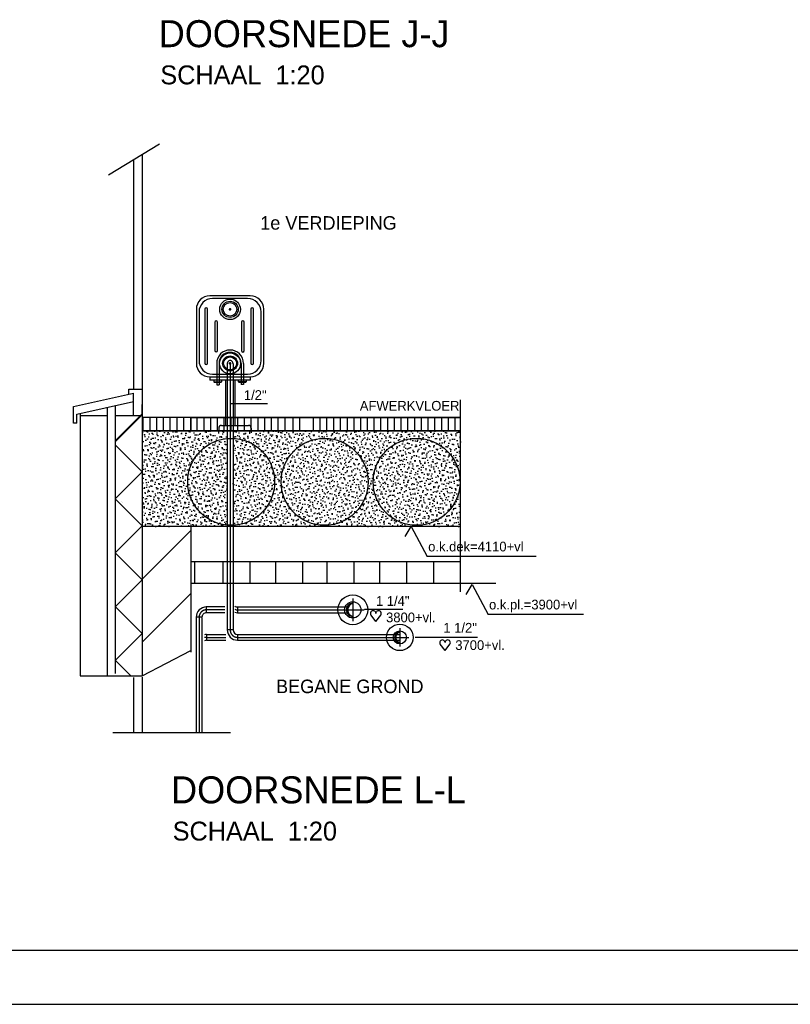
# Model space of a CAD drawing. Extents: x -41378 to 114803, y -24080 to 82188.
# Tile 85 of 137: x 70652 to 84926, y -1912 to 16316. Entities that reach past the tile are written whole.
import ezdxf

# ---------------------------------------------------------------- set-up
doc = ezdxf.new("R2010")
doc.units = 0
doc.header["$LTSCALE"] = 50
for name, pattern in [('2322107', [2000, 1000, 1000]), ('CENTER2', [11.25, 7.5, -1.25, 1.25, -1.25]), ('CENTER4', [5, 3.125, -0.625, 0.625, -0.625])]:
    doc.linetypes.add(name, pattern=pattern)
doc.layers.get('0').update_dxf_attribs({"linetype": 'CONTINUOUS'})
doc.layers.get('DEFPOINTS').update_dxf_attribs({"linetype": 'CONTINUOUS'})
for name, color, linetype in [('00KAD025', 2, 'CONTINUOUS'), ('00KAD070', 5, 'CONTINUOUS'), ('BL$4----', 7, 'CONTINUOUS'), ('BOUW', 8, 'CONTINUOUS'), ('WL561---_AANVOER', 4, 'CONTINUOUS'), ('WL561---_HARTLIJN', 1, 'CONTINUOUS'), ('WL570---', 3, 'CONTINUOUS'), ('WL570---_HARTLIJN', 7, 'CONTINUOUS'), ('WL570---_RETOUR', 3, 'CONTINUOUS'), ('WM5233--', 1, 'CONTINUOUS'), ('WM561---', 1, 'CONTINUOUS'), ('WM570---', 1, 'CONTINUOUS')]:
    doc.layers.add(name, color=color, linetype=linetype)
doc.layers.get('0').freeze()
doc.styles.add('BURO-018', font='BUROFONT.shx', dxfattribs={"height": 90})
doc.styles.add('BURO-025', font='BUROFONT.shx', dxfattribs={"height": 250})
doc.styles.add('BURO-035', font='BUROFONT.shx', dxfattribs={"height": 350})
doc.styles.add('BURO-050', font='BUROFONT.shx', dxfattribs={"height": 500})
doc.dimstyles.new('CEES', dxfattribs={"dimscale": 100, "dimtxt": 3, "dimasz": 3, "dimexe": 1, "dimexo": 1, "dimgap": 1.5, "dimtad": 0, "dimdec": 0, "dimzin": 0, "dimtxsty": 'BURO-018', "dimcen": -3, "dimdle": 1.25, "dimclrd": 1, "dimclre": 1, "dimclrt": 1, "dimazin": 3, "dimtfac": 0.75, "dimtdec": 0, "dimtofl": 0, "dimtmove": 0, "dimatfit": 3, "dimtvp": 1.5, "dimtolj": 1, "dimtzin": 0})
pattern_1 = [(17, (319355.63, -1546112.81), (30.944946, 95.793131), [0, -97.92, -55.44, 0, -80.64]), (48, (319355.63, -1546112.81), (-22.098695, 97.4061994), [0, -96.96, 0, -98.88, 0, -79.68]), (71, (319355.63, -1546112.81), (-57.4938922, 80.715686), [0, -96, 0, -57.6, -78.96])]
pattern_2 = [(17, (125410.41, -66609.24), (30.944946, 95.79313), [0, -97.92, -55.44, 0, -80.64]), (48, (125410.41, -66609.24), (-22.098695, 97.4062), [0, -96.96, 0, -98.88, 0, -79.68]), (71, (125410.41, -66609.24), (-57.49389, 80.715686), [0, -96, 0, -57.6, -78.96])]

# ---------------------------------------------------------------- blocks, each defined once
blk = doc.blocks.new('TR-L-15')
at = {"color": 0, "linetype": 'CONTINUOUS'}
for p, q in [((-0.5, 10.65), (0.5, 10.65)), ((-0.5, -10.65), (0.5, -10.65))]:
    blk.add_line(p, q, dxfattribs=at)
at = {"layer": 'WL561---_HARTLIJN', "linetype": 'CENTER2'}
blk.add_line((-0.5, 0), (0.5, 0), dxfattribs=at)
blk = doc.blocks.new('TR-LIZ')
at = {"color": 0, "linetype": 'CONTINUOUS'}
blk.add_circle((0, 0), 0.5, dxfattribs=at)
for centre, radius, start, end in [((0, 0), 0.4, 90, 270), ((0.017, 0), 0.4, 92.45026, 267.54974), ((0.035, 0), 0.402, 95.00094, 264.99906), ((0.054, 0), 0.404, 97.6518, 262.3482), ((0.073, 0), 0.407, 100.40239, 259.59761), ((0.094, 0), 0.411, 103.25215, 256.74785)]:
    blk.add_arc(centre, radius, start, end, dxfattribs=at)
at = {"layer": 'WL570---_HARTLIJN', "linetype": 'CENTER4'}
for p, q in [((0, 0.7), (0, -0.7)), ((-0.7, 0), (0.7, 0))]:
    blk.add_line(p, q, dxfattribs=at)
blk = doc.blocks.new('TR-B3-1-155A1B')
at = {"color": 0, "linetype": 'CONTINUOUS'}
for p, q in [((-27.5, 10.65), (-27.5, -10.65)), ((-10.65, 27.5), (10.65, 27.5))]:
    blk.add_line(p, q, dxfattribs=at)
for radius in [16.85, 38.15]:
    blk.add_arc((-27.5, 27.5), radius, 270, 0, dxfattribs=at)
at = {"layer": 'WL561---_HARTLIJN', "linetype": 'CENTER4'}
blk.add_arc((-27.5, 27.5), 27.5, 270, 0, dxfattribs=at)
blk = doc.blocks.new('TR-B3--1-155A1B')
at = {"color": 0, "linetype": 'CONTINUOUS'}
for p, q in [((-27.5, -10.65), (-27.5, 10.65)), ((-10.65, -27.5), (10.65, -27.5))]:
    blk.add_line(p, q, dxfattribs=at)
for radius in [38.15, 16.85]:
    blk.add_arc((-27.5, -27.5), radius, 0, 90, dxfattribs=at)
at = {"layer": 'WL561---_HARTLIJN', "linetype": 'CENTER4'}
blk.add_arc((-27.5, -27.5), 27.5, 0, 90, dxfattribs=at)
blk = doc.blocks.new('HART')
at = {"color": 1}
for q in [(-39.7, 52.4), (39.7, 52.4)]:
    blk.add_line((0, 0), q, dxfattribs=at)
for centre, start, end in [((-22.1, 65.7), 0, 217.18669), ((22.1, 65.7), 322.81331, 180)]:
    blk.add_arc(centre, 22.1, start, end, dxfattribs=at)
blk = doc.blocks.new('*D471')
at = {"color": 1, "linetype": 'BYBLOCK'}
for p, q in [((-50224, 77814), (-49541, 77814)), ((-49641, 76614), (-49641, 77514)), ((-50243, 76314), (-49541, 76314))]:
    blk.add_line(p, q, dxfattribs=at)
for points in [[(-49691, 77514), (-49591, 77514), (-49641, 77814)], [(-49691, 76614), (-49591, 76614), (-49641, 76314)]]:
    blk.add_solid(points, dxfattribs=at)
at = {"layer": 'DEFPOINTS', "color": 0, "linetype": 'BYBLOCK'}
for p in [(-50324, 77814), (-49641, 77814), (-50343, 76314)]:
    blk.add_point(p, dxfattribs=at)
at = {"color": 1, "linetype": 'BYBLOCK', "insert": (-49911, 77064), "char_height": 180, "attachment_point": 5, "rotation": 90, "style": 'BURO-018'}
blk.add_mtext('\\A1;300', dxfattribs=at)
blk = doc.blocks.new('*D469')
at = {"color": 1, "linetype": 'BYBLOCK'}
for p, q in [((-52486, 77664), (-52486, 78381)), ((-51786, 78281), (-52186, 78281)), ((-51486, 77664), (-51486, 78381))]:
    blk.add_line(p, q, dxfattribs=at)
for points in [[(-52186, 78331), (-52186, 78231), (-52486, 78281)], [(-51786, 78331), (-51786, 78231), (-51486, 78281)]]:
    blk.add_solid(points, dxfattribs=at)
at = {"layer": 'DEFPOINTS', "color": 0, "linetype": 'BYBLOCK'}
for p in [(-52486, 78281), (-52486, 77564), (-51486, 77564)]:
    blk.add_point(p, dxfattribs=at)
at = {"color": 1, "linetype": 'BYBLOCK', "insert": (-51986, 78552), "char_height": 180, "attachment_point": 5, "style": 'BURO-018'}
blk.add_mtext('\\A1;200', dxfattribs=at)
blk = doc.blocks.new('*D470')
at = {"color": 1, "linetype": 'BYBLOCK'}
for p, q in [((-51502, 76314), (-54197, 76314)), ((-54097, 76014), (-54097, 75614)), ((-52044, 75314), (-54197, 75314))]:
    blk.add_line(p, q, dxfattribs=at)
for points in [[(-54147, 76014), (-54047, 76014), (-54097, 76314)], [(-54147, 75614), (-54047, 75614), (-54097, 75314)]]:
    blk.add_solid(points, dxfattribs=at)
at = {"layer": 'DEFPOINTS', "color": 0, "linetype": 'BYBLOCK'}
for p in [(-51402, 76314), (-54097, 75314), (-51944, 75314)]:
    blk.add_point(p, dxfattribs=at)
at = {"color": 1, "linetype": 'BYBLOCK', "insert": (-54368, 75814), "char_height": 180, "attachment_point": 5, "rotation": 90, "style": 'BURO-018'}
blk.add_mtext('\\A1;200', dxfattribs=at)
blk = doc.blocks.new('*D468')
at = {"color": 1, "linetype": 'BYBLOCK'}
for p, q in [((-51486, 77383), (-51486, 78378)), ((-50536, 78278), (-51186, 78278)), ((-50236, 77383), (-50236, 78378))]:
    blk.add_line(p, q, dxfattribs=at)
for points in [[(-51186, 78328), (-51186, 78228), (-51486, 78278)], [(-50536, 78328), (-50536, 78228), (-50236, 78278)]]:
    blk.add_solid(points, dxfattribs=at)
at = {"layer": 'DEFPOINTS', "color": 0, "linetype": 'BYBLOCK'}
for p in [(-51486, 78278), (-51486, 77283), (-50236, 77283)]:
    blk.add_point(p, dxfattribs=at)
at = {"color": 1, "linetype": 'BYBLOCK', "insert": (-50861, 78556), "char_height": 180, "attachment_point": 5, "style": 'BURO-018'}
blk.add_mtext('\\A1;250', dxfattribs=at)

msp = doc.modelspace()

# ---------------------------------------------------------------- hatches: boundary and pattern name
at = {"layer": 'WL570---'}
h = msp.add_hatch(dxfattribs=at)
h.set_pattern_fill('GESTORT', color=8, scale=6, style=0, pattern_type=2)
h.set_pattern_definition(pattern_1)
h.paths.add_polyline_path([(72922.3, 6934.1), (74496.9, 6934.1), (74496.9, 6958.2, -0.3882753), (73763.8, 7760, -0.3882753), (74496.9, 8561.8), (74496.9, 8701.7), (72922.3, 8701.7)])
h = msp.add_hatch(dxfattribs=at)
h.set_pattern_fill('GESTORT', color=8, scale=6, style=0, pattern_type=2)
h.set_pattern_definition(pattern_2)
h.paths.add_polyline_path([(74603.4, 6955.7, 0.4016552), (75373.8, 7760, 0.4016552), (74603.4, 8564.2)], flags=16)
h.paths.add_polyline_path([(75373.8, 7760, -0.4016552), (74603.4, 6955.7), (74603.4, 6934.1), (78817.4, 6934.1), (78817.4, 8302), (78817.4, 8701.7), (74603.4, 8701.7), (74603.4, 8564.2, -0.4016552)])
h.paths.add_polyline_path([(77104.5, 7760, -1), (75494.5, 7760, -1)], flags=16)
h.paths.add_polyline_path([(78808.5, 7760, -1), (77198.5, 7760, -1)], flags=16)
h.paths.add_polyline_path([(78808.5, 7760, 1), (77198.5, 7760, 1)], flags=0)
h = msp.add_hatch(dxfattribs=at)
h.set_pattern_fill('GESTORT', color=8, scale=6, style=0, pattern_type=2)
h.set_pattern_definition(pattern_1)
h.paths.add_polyline_path([(74496.9, 6958.2), (74496.9, 8561.8, 0.3882753), (73763.8, 7760, 0.3882753)])
h = msp.add_hatch(dxfattribs=at)
h.set_pattern_fill('GESTORT', color=8, scale=6, style=0, pattern_type=2)
h.set_pattern_definition(pattern_2)
h.paths.add_polyline_path([(75494.5, 7760, 1), (77104.5, 7760, 1)])

# ---------------------------------------------------------------- linework, layer by layer
at = {"layer": '00KAD025', "linetype": 'CONTINUOUS'}
msp.add_line((-41378.4, -1912.4), (114803.4, -1912.4), dxfattribs=at)
at = {"layer": '00KAD070', "linetype": 'CONTINUOUS'}
msp.add_line((-40378.4, -912.4), (113803.4, -912.4), dxfattribs=at)
at = {"layer": 'BL$4----', "color": 8, "linetype": 'CONTINUOUS'}
for p, q in [((72295.1, 13446), (73239.9, 14019.9)), ((72760.1, 13728.5), (72760.1, 9474.3)), ((72922.3, 13827), (72922.3, 4178.9)), ((71646.3, 9155.3), (72762, 9403.1)), ((72672, 9474.3), (72914.9, 9474.3)), ((72672, 9384.4), (72672, 9474.3)), ((72762, 9249.5), (72762, 9403.1)), ((71646.3, 8844.8), (71646.3, 9155.3)), ((71709.2, 9015.7), (72762, 9249.5)), ((72272.3, 9140.7), (72272.3, 4178.9)), ((72422.3, 9174), (72422.3, 4210.3)), ((72762, 8988.7), (72762, 9249.5)), ((72922.3, 8987.9), (72922.3, 9192.9)), ((78817.4, 6209.4), (78817.4, 9277.4)), ((71709.2, 8844.8), (71709.2, 9015.7)), ((71772.3, 9029.7), (71772.3, 7376.7)), ((71772.3, 8989.8), (72272.3, 8989)), ((72922.3, 9018.2), (72422.3, 8518.2)), ((72922.3, 9001.7), (72422.3, 8501.7)), ((72422.3, 8988.8), (72922.3, 8987.9)), ((78817.4, 8951.7), (72922.1, 8951.7)), ((73822.3, 8951.7), (73822.3, 8701.7)), ((73822.3, 8701.7), (73822.3, 8951.7)), ((71709.2, 8844.8), (71646.3, 8844.8)), ((78817.4, 8701.7), (72922.3, 8701.7)), ((72422.3, 8444.7), (72922.3, 7944.7)), ((78817.4, 5723), (78817.4, 8302)), ((72922.3, 7944.7), (72422.3, 7444.7)), ((71772.3, 7376.7), (71772.3, 4166.7)), ((72422.3, 7444.7), (72922.3, 6944.7)), ((72922.3, 6944.7), (72422.3, 6444.7)), ((73822.3, 6971.8), (73822.3, 4605)), ((72922.3, 5960.4), (73822.3, 6860.4)), ((72422.3, 6444.7), (72922.3, 5944.7)), ((72922.3, 5944.7), (72422.3, 5444.7)), ((72922.3, 4793.7), (73822.3, 5693.7)), ((72422.3, 5451.2), (72922.3, 4951.2)), ((72922.3, 4951.2), (72422.3, 4451.2)), ((72922.3, 4166.7), (73822.3, 4635)), ((72422.3, 4457.7), (72713.3, 4166.7)), ((71772.3, 4166.7), (72922.3, 4166.7)), ((72760.1, 4138.7), (72760.1, 3118.2)), ((72922.3, 4144), (72922.3, 3118.2)), ((72379.1, 3118.2), (74558.2, 3118.2))]:
    msp.add_line(p, q, dxfattribs=at)
at = {"layer": 'BOUW'}
for p, q in [((73832.7, 8951.7), (78817.4, 8951.7)), ((72922.3, 8701.7), (78817.4, 8701.7)), ((78817.4, 6934.1), (72922.3, 6934.1)), ((78817.4, 6278), (73822.3, 6278)), ((73898.5, 5875.4), (73898.5, 6279.5)), ((74421.7, 5875.4), (74421.7, 6279.5)), ((74921.1, 5875.4), (74921.1, 6279.5)), ((75396.6, 5875.4), (75396.6, 6279.5)), ((75896, 5875.4), (75896, 6279.5)), ((76347.8, 5875.4), (76347.8, 6279.5)), ((76847.2, 5875.4), (76847.2, 6279.5)), ((77322.8, 5875.4), (77322.8, 6279.5)), ((77822.2, 5875.4), (77822.2, 6279.5)), ((78321.6, 5875.4), (78321.6, 6279.5)), ((79473.4, 5878), (73822.3, 5878))]:
    msp.add_line(p, q, dxfattribs=at)
for centre in [(74568.8, 7760), (76299.5, 7760), (78003.5, 7760)]:
    msp.add_circle(centre, 805, dxfattribs=at)
at = {"layer": 'DEFPOINTS', "color": 0, "linetype": 'BYBLOCK'}
for p in [(73924.2, 10954.7), (73924.2, 10954.7), (73924.2, 10954.7), (75174.2, 10954.7), (74484.9, 8951.7), (75017, 8951.7), (74247.3, 4939.2)]:
    msp.add_point(p, dxfattribs=at)
at = {"layer": 'WL561---_AANVOER', "linetype": '2322107'}
for p, q in [((74687.7, 5443.4), (74687.7, 5336.9)), ((74112.4, 4934.4), (74112.4, 4827.9))]:
    msp.add_line(p, q, dxfattribs=at)
at = {"layer": 'WL561---_AANVOER', "color": 8}
for centre, radius in [((76822.3, 5390.2), 275.8), ((77693.1, 4881.1), 245.8)]:
    msp.add_circle(centre, radius, dxfattribs=at)
at = {"layer": 'WL561---_AANVOER', "linetype": '2322107'}
for centre, radius, start, end in [((74550.2, 9954.2), 52.3, 359.7385, 180.2615), ((74687.7, 5527.7), 84.2, 230.59542, 270), ((74687.7, 5527.7), 137.5, 247.11053, 270), ((74687.7, 5527.7), 190.8, 253.7175, 270), ((74111.8, 4743.6), 190.8, 90, 101.51457), ((74111.8, 4743.6), 84.2, 90, 116.869)]:
    msp.add_arc(centre, radius, start, end, dxfattribs=at)
at = {"layer": 'WL561---_HARTLIJN', "linetype": 'CENTER4'}
msp.add_arc((74111.8, 4743.6), 137.5, 90, 106.07667, dxfattribs=at)
at = {"layer": 'WL570---'}
for p, q in [((74924.2, 11204.7), (74174.2, 11204.7)), ((74874.2, 11154.7), (74224.2, 11154.7)), ((73924.2, 10954.7), (73924.2, 9954.7)), ((75174.2, 9954.7), (75174.2, 10954.7)), ((73974.2, 10904.7), (73974.2, 10004.7)), ((75124.2, 10004.7), (75124.2, 10904.7)), ((74174.2, 9704.7), (74174.2, 9639.8)), ((74174.2, 9704.7), (74924.2, 9704.7)), ((74224.2, 9754.7), (74874.2, 9754.7)), ((74461.7, 9704.8), (74461.7, 9704.7)), ((74924.2, 9704.7), (74924.2, 9639.8)), ((74924.2, 9639.8), (74174.2, 9639.8)), ((74461.7, 9639.8), (74461.7, 8804.5)), ((74549.2, 9639.8), (74549.2, 8804.5)), ((74636.7, 9639.8), (74636.7, 8804.5)), ((74339.2, 8754.5), (74339.2, 8704.3)), ((74389.2, 8804.5), (74889.2, 8804.5)), ((74939.2, 8754.5), (74939.2, 8704.3))]:
    msp.add_line(p, q, dxfattribs=at)
at = {"layer": 'WL570---', "color": 1, "linetype": 'CONTINUOUS'}
for p, q in [((74301.9, 9953), (74301.9, 9558.8)), ((74344.7, 9953), (74344.7, 9558.8)), ((74753.8, 9953), (74753.8, 9561.8)), ((74796.5, 9953), (74796.5, 9561.8)), ((74254.8, 9608.1), (74254.8, 9636.8)), ((74392.8, 9608.6), (74254.8, 9608.1)), ((74254.8, 9608.1), (74263.5, 9596.3)), ((74385, 9596.3), (74263.5, 9596.3)), ((74301.9, 9558.8), (74344.7, 9558.8)), ((74301.9, 9558.8), (74344.7, 9558.8)), ((74392.8, 9608.6), (74385, 9596.3)), ((74392.8, 9636.8), (74392.8, 9608.6)), ((74706.6, 9611.1), (74706.6, 9639.8)), ((74844.6, 9611.6), (74706.6, 9611.1)), ((74706.6, 9611.1), (74715.3, 9599.3)), ((74836.9, 9599.3), (74715.3, 9599.3)), ((74796.5, 9561.8), (74753.8, 9561.8)), ((74844.6, 9611.6), (74836.9, 9599.3)), ((74844.6, 9639.8), (74844.6, 9611.6))]:
    msp.add_line(p, q, dxfattribs=at)
at = {"layer": 'WL570---', "color": 8, "linetype": 'CONTINUOUS'}
for p, q in [((72942, 8701.7), (72942, 8951.7)), ((73067, 8701.7), (73067, 8951.7)), ((73192, 8701.7), (73192, 8951.7)), ((73317, 8701.7), (73317, 8951.7)), ((73442, 8701.7), (73442, 8951.7)), ((73567, 8701.7), (73567, 8951.7)), ((73692, 8701.7), (73692, 8951.7)), ((73942.1, 8701.7), (73942.1, 8951.7)), ((74067.1, 8701.7), (74067.1, 8951.7)), ((74192.1, 8701.7), (74192.1, 8951.7)), ((74317.1, 8701.7), (74317.1, 8951.7)), ((74442.1, 8701.7), (74442.1, 8951.7)), ((74567.1, 8701.7), (74567.1, 8951.7)), ((74692.1, 8701.7), (74692.1, 8951.7)), ((74817.1, 8701.7), (74817.1, 8951.7)), ((74942.1, 8701.7), (74942.1, 8951.7)), ((75067.1, 8701.7), (75067.1, 8951.7)), ((75192.1, 8701.7), (75192.1, 8951.7)), ((75317.1, 8701.7), (75317.1, 8951.7)), ((75442.1, 8701.7), (75442.1, 8951.7)), ((75567.1, 8701.7), (75567.1, 8951.7)), ((75718.5, 8701.7), (75718.5, 8951.7)), ((75843.5, 8701.7), (75843.5, 8951.7)), ((76093.5, 8701.7), (76093.5, 8951.7)), ((76218.5, 8701.7), (76218.5, 8951.7)), ((76343.5, 8701.7), (76343.5, 8951.7)), ((76468.5, 8701.7), (76468.5, 8951.7)), ((76593.5, 8701.7), (76593.5, 8951.7)), ((76721.5, 8701.7), (76721.5, 8951.7)), ((76846.5, 8701.7), (76846.5, 8951.7)), ((76971.5, 8701.7), (76971.5, 8951.7)), ((77096.5, 8701.7), (77096.5, 8951.7)), ((77218.5, 8701.7), (77218.5, 8951.7)), ((77343.5, 8701.7), (77343.5, 8951.7)), ((77468.5, 8701.7), (77468.5, 8951.7)), ((77593.5, 8701.7), (77593.5, 8951.7)), ((77718.5, 8701.7), (77718.5, 8951.7)), ((77843.5, 8701.7), (77843.5, 8951.7)), ((77968.5, 8701.7), (77968.5, 8951.7)), ((78093.5, 8701.7), (78093.5, 8951.7)), ((78218.5, 8701.7), (78218.5, 8951.7)), ((78343.5, 8701.7), (78343.5, 8951.7)), ((78468.5, 8701.7), (78468.5, 8951.7)), ((78593.5, 8701.7), (78593.5, 8951.7)), ((78718.5, 8701.7), (78718.5, 8951.7)), ((72539.9, 7389.9), (72539.9, 7389.9)), ((72559.2, 7372.6), (72559.2, 7372.6))]:
    msp.add_line(p, q, dxfattribs=at)
at = {"layer": 'WL570---', "const_width": 23.8}
for points in [[(74562.3, 10953.3, -1), (74536.1, 10953.3, -1)], [(74562.3, 9953, -1), (74536.1, 9953, -1)]]:
    msp.add_lwpolyline(points, format="xyb", close=True, dxfattribs=at)
at = {"layer": 'WL570---'}
for centre, radius in [((74549.2, 10953.3), 190.8), ((74549.2, 10953.3), 150), ((74549.2, 10953.3), 125), ((74549.2, 9953), 193.1), ((74549.2, 9953), 137.9), ((74549.2, 9953), 119.8)]:
    msp.add_circle(centre, radius, dxfattribs=at)
for centre, radius, start, end in [((74174.2, 10954.7), 250, 90, 180), ((74224.2, 10904.7), 250, 90, 180), ((74874.2, 10904.7), 250, 0, 90), ((74924.2, 10954.7), 250, 0, 90), ((74174.2, 9954.7), 250, 180, 270), ((74224.2, 10004.7), 250, 180, 270), ((74874.2, 10004.7), 250, 270, 0), ((74924.2, 9954.7), 250, 270, 0), ((74389.2, 8754.5), 50, 90, 180), ((74889.2, 8754.5), 50, 0, 90)]:
    msp.add_arc(centre, radius, start, end, dxfattribs=at)
at = {"layer": 'WL570---', "color": 1, "linetype": 'CONTINUOUS'}
for radius in [247.3, 204.6]:
    msp.add_arc((74549.2, 9953), radius, 0, 180, dxfattribs=at)
at = {"layer": 'WM5233--'}
for p, q in [((74081.8, 10958.2), (74081.8, 9958.2)), ((74131.8, 9958.2), (74131.8, 10958.2)), ((74933.2, 10958.2), (74933.2, 9958.2)), ((74983.2, 9958.2), (74983.2, 10958.2)), ((74264.8, 10713.9), (74264.8, 10191)), ((74314.8, 10191), (74314.8, 10713.9)), ((74758.2, 10716.2), (74758.2, 10188.8)), ((74808.2, 10188.8), (74808.2, 10716.2))]:
    msp.add_line(p, q, dxfattribs=at)
for centre, start, end in [((74106.8, 10958.2), 0, 180), ((74958.2, 10958.2), 0, 180), ((74289.8, 10713.9), 0, 180), ((74783.2, 10716.2), 0, 180), ((74289.8, 10191), 180, 0), ((74783.2, 10188.8), 180, 0), ((74106.8, 9958.2), 180, 0), ((74958.2, 9958.2), 180, 0)]:
    msp.add_arc(centre, 25, start, end, dxfattribs=at)
at = {"layer": 'WM561---'}
for p, q in [((80217.7, 6381), (78201.9, 6381)), ((81096.5, 5307.1), (79329.6, 5307.1))]:
    msp.add_line(p, q, dxfattribs=at)
at = {"layer": 'WM570---'}
for p, q in [((74545.4, 9212.8), (75242.6, 9212.8)), ((77792.4, 6749.6), (77904.4, 6934.1)), ((77904.4, 6934.1), (78201.9, 6381)), ((78920.1, 5675.7), (79032.1, 5860.2)), ((79032.1, 5860.2), (79329.6, 5307.1)), ((77749.8, 5393.8), (77037.2, 5393.8)), ((79133.2, 4880.9), (77975.5, 4880.9))]:
    msp.add_line(p, q, dxfattribs=at)

# ---------------------------------------------------------------- block references
at = {"layer": 'WL561---_AANVOER', "linetype": '2322107', "yscale": 5, "zscale": 5}
for name, p, xscale, rotation in [('TR-L-15', (74550.2, 7483.4), 4934.844782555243, 270), ('TR-B3-1-155A1B', (73974.9, 5390.2), 5, 180), ('TR-L-15', (74279, 5390.2), 340.1699155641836, 180), ('TR-L-15', (73974.9, 4184.6), 2132.794263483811, 270), ('TR-B3--1-155A1B', (74550.2, 4882), 5, 180)]:
    msp.add_blockref(name, p, dxfattribs=dict(at, xscale=xscale, rotation=rotation))
at = {"layer": 'WL561---_AANVOER', "linetype": '2322107'}
for name, p, xscale, yscale, zscale in [('TR-LIZ', (76822.3, 5390.2), 301.5, 301.5, 301.5), ('TR-L-15', (75696.6, 5390.2), 2020.291983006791, 5, 5), ('TR-L-15', (74290.4, 4881.1), 357.1458282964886, 5, 5), ('TR-L-15', (76191.3, 4881.1), 3009.925534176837, 5, 5), ('TR-LIZ', (77693.1, 4881.1), 241.5000000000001, 241.5000000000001, 241.5000000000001)]:
    msp.add_blockref(name, p, dxfattribs=dict(at, xscale=xscale, yscale=yscale, zscale=zscale))
at = {"layer": 'WM570---', "xscale": 2.25, "yscale": 2.25, "zscale": 2.25}
for p in [(77249.3, 5175.4), (78531.4, 4635)]:
    msp.add_blockref('HART', p, dxfattribs=at)

# ---------------------------------------------------------------- texts
at = {"layer": 'WL561---_AANVOER', "color": 2, "linetype": '2322107', "style": 'BURO-025'}
for s, p in [('1e VERDIEPING', (75108.4, 12428.9)), ('BEGANE GROND', (75401.2, 3848.5))]:
    msp.add_text(s, height=250, dxfattribs=at).set_placement(p)
at = {"layer": 'WL570---', "color": 1, "linetype": 'CONTINUOUS', "style": 'BURO-018'}
msp.add_text('AFWERKVLOER', height=180, dxfattribs=at).set_placement((76951.8, 9077.9))
at = {"layer": 'WL570---_RETOUR', "color": 4, "style": 'BURO-050'}
for s, p in [('DOORSNEDE J-J', (73227.1, 15807.1)), ('DOORSNEDE L-L', (73455.6, 1807.7))]:
    msp.add_text(s, height=500, dxfattribs=at).set_placement(p)
at = {"layer": 'WL570---_RETOUR', "color": 3, "style": 'BURO-035'}
for p in [(73257.1, 15118.8), (73485.6, 1119.4)]:
    msp.add_text('SCHAAL  1:20', height=350, dxfattribs=at).set_placement(p)
at = {"layer": 'WM561---', "color": 1, "style": 'BURO-018'}
for s, p in [('o.k.dek=4110+vl', (78218.2, 6472)), ('o.k.pl.=3900+vl', (79345.9, 5398.1))]:
    msp.add_text(s, height=180, dxfattribs=at).set_placement(p)
at = {"layer": 'WM570---', "color": 1, "style": 'BURO-018'}
for s, p in [('1/2"', (74804.7, 9276.6)), ('1 1/4"', (77251.3, 5464.5)), ('3800+vl.', (77438.7, 5160.1)), ('1 1/2"', (78499.4, 4968.6)), ('3700+vl.', (78720.8, 4647.2))]:
    msp.add_text(s, height=180, dxfattribs=at).set_placement(p)

# ---------------------------------------------------------------- dimensions: what is measured, and where the dimension line sits
at = {"layer": 'WM561---'}
dim = msp.add_linear_dim(base=(72924.2, 11672.2), p1=(73924.2, 10954.7), p2=(72924.2, 10954.7), text='200', dimstyle='CEES', dxfattribs=at)
dim.commit()
dim.dimension.update_dxf_attribs({"geometry": '*D469', "text_midpoint": (73424.2, 11942.3), "insert": (125410.4, -66609.2)})
dim = msp.add_linear_dim(base=(73924.2, 11669.1), p1=(75174.2, 10674.2), p2=(73924.2, 10674.2), text='250', dimstyle='CEES', dxfattribs=at)
dim.commit()
dim.dimension.update_dxf_attribs({"geometry": '*D468', "text_midpoint": (74549.2, 11669.1), "dimtype": 160, "insert": (125410.4, -66609.2)})
for base, p1, p2, text, picture, middle in [((75769.5, 11204.7), (75067.7, 9704.7), (75086.1, 11204.7), '300', '*D471', (75499.4, 10454.7)), ((71313, 8704.3), (74008.7, 9704.7), (73466.3, 8704.3), '200', '*D470', (71042.8, 9204.5))]:
    dim = msp.add_linear_dim(base=base, p1=p1, p2=p2, angle=270, text=text, dimstyle='CEES', dxfattribs=at)
    dim.commit()
    dim.dimension.update_dxf_attribs({"geometry": picture, "text_midpoint": middle, "insert": (125410.4, -66609.2)})

doc.saveas('drawing.dxf')
